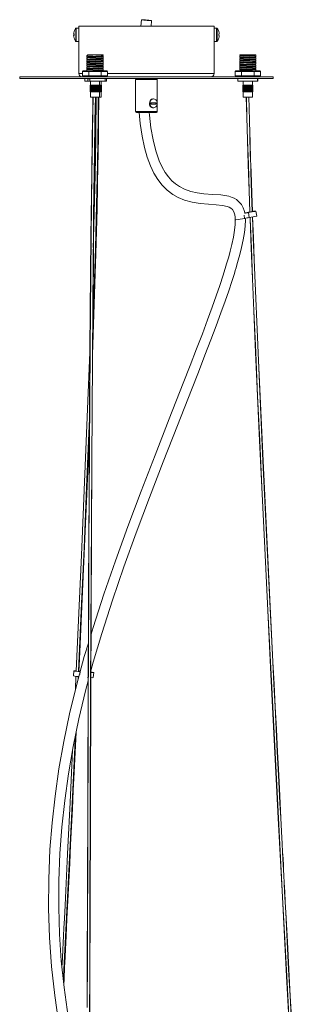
# Model space of a CAD drawing. Header units: millimetres. Extents: x -834 to 396, y -1282 to 570.
# Tile 4 of 13: x 42 to 214, y -702 to -119. Entities that reach past the tile are written whole.
import ezdxf

# ---------------------------------------------------------------- set-up
doc = ezdxf.new("R2010")
doc.units = ezdxf.units.MM

msp = doc.modelspace()

# ---------------------------------------------------------------- linework, layer by layer
at = {"color": 7, "linetype": 'Continuous', "lineweight": 15}
for p, q in [((113.8, -119.48), (113.47, -123.26)), ((119.5, -123.26), (119.78, -120.05)), ((73.72, -127.93), (74, -127.96)), ((74, -127.98), (73.72, -127.96)), ((76.79, -124.4), (75.3, -124.4)), ((76.79, -123.26), (76.79, -151.26)), ((76.79, -123.26), (156.79, -123.26)), ((156.79, -124.4), (156.79, -123.26)), ((156.79, -151.26), (156.79, -124.4)), ((158.27, -124.4), (156.79, -124.4)), ((159.58, -127.96), (159.86, -127.93)), ((159.86, -127.95), (159.58, -127.98)), ((73.72, -128.88), (73.72, -128.88)), ((75.3, -132.4), (76.79, -132.4)), ((156.79, -132.4), (158.27, -132.4)), ((159.85, -128.87), (159.86, -128.87)), ((81.56, -140.71), (81.56, -141.43)), ((81.56, -142.11), (81.56, -142.83)), ((81.56, -143.51), (81.56, -144.23)), ((81.56, -144.91), (81.56, -145.63)), ((81.82, -140.27), (82.01, -140.45)), ((91.16, -140.26), (81.84, -140.26)), ((91.16, -140.73), (91.16, -140.26)), ((91.16, -142.13), (91.16, -141.41)), ((91.16, -143.53), (91.16, -142.81)), ((91.16, -144.93), (91.16, -144.21)), ((171.99, -140.26), (171.99, -140.49)), ((181.07, -140.26), (171.99, -140.26)), ((171.99, -141.18), (171.99, -141.89)), ((171.99, -142.58), (171.99, -143.29)), ((171.99, -143.98), (171.99, -144.69)), ((171.99, -145.38), (171.99, -146.09)), ((181.59, -141.19), (181.59, -140.48)), ((181.59, -142.59), (181.59, -141.88)), ((181.59, -143.99), (181.59, -143.28)), ((181.59, -145.39), (181.59, -144.68)), ((79.26, -149.76), (78.92, -150.06)), ((93.81, -150.06), (78.92, -150.06)), ((78.92, -150.06), (78.92, -152.76)), ((79.26, -149.76), (93.47, -149.76)), ((81.56, -146.31), (81.56, -147.03)), ((81.56, -147.71), (81.56, -148.43)), ((81.56, -149.11), (81.56, -149.76)), ((82.81, -149.76), (82.64, -150.06)), ((82.64, -150.06), (82.64, -152.76)), ((90.09, -150.06), (89.91, -149.76)), ((90.09, -150.06), (90.09, -152.76)), ((91.16, -146.33), (91.16, -145.61)), ((91.16, -147.73), (91.16, -147.01)), ((91.16, -149.13), (91.16, -148.41)), ((93.81, -150.06), (93.47, -149.76)), ((93.81, -150.06), (93.81, -152.76)), ((169.34, -150.06), (169.68, -149.76)), ((184.23, -150.06), (169.34, -150.06)), ((169.34, -150.06), (169.34, -152.76)), ((169.68, -149.76), (183.89, -149.76)), ((171.99, -146.78), (171.99, -147.49)), ((171.99, -148.18), (171.99, -148.89)), ((171.99, -149.58), (171.99, -149.76)), ((173.24, -149.76), (173.06, -150.06)), ((173.06, -150.06), (173.06, -152.76)), ((180.34, -149.76), (180.51, -150.06)), ((180.51, -150.06), (180.51, -152.76)), ((181.41, -149.76), (181.56, -149.62)), ((181.59, -146.79), (181.59, -146.08)), ((181.59, -148.19), (181.59, -147.48)), ((181.59, -149.59), (181.59, -148.88)), ((183.89, -149.76), (184.23, -150.06)), ((184.23, -150.06), (184.23, -152.76)), ((41.79, -153.26), (41.79, -154.26)), ((41.79, -153.26), (191.79, -153.26)), ((41.79, -154.26), (191.79, -154.26)), ((93.81, -152.76), (78.92, -152.76)), ((79.11, -152.76), (79.11, -153.26)), ((80.36, -154.26), (80.36, -155.76)), ((93.11, -155.86), (80.46, -155.86)), ((82.04, -154.36), (83.21, -154.36)), ((82.04, -155.76), (82.04, -154.36)), ((83.21, -154.36), (83.21, -155.76)), ((83.61, -155.86), (83.61, -158.22)), ((89.11, -158.22), (89.11, -155.86)), ((89.96, -158.22), (89.96, -155.86)), ((92.36, -155.76), (92.36, -154.26)), ((93.21, -155.76), (93.21, -154.26)), ((93.61, -153.26), (93.61, -152.76)), ((110.34, -154.76), (110.34, -173.76)), ((123.24, -173.76), (123.24, -154.76)), ((184.23, -152.76), (169.34, -152.76)), ((169.54, -152.76), (169.54, -153.26)), ((170.79, -154.26), (170.79, -155.76)), ((182.69, -155.86), (170.89, -155.86)), ((174.04, -155.86), (174.04, -158.22)), ((179.54, -158.22), (179.54, -155.86)), ((182.55, -154.36), (182.78, -154.36)), ((182.55, -155.76), (182.55, -154.36)), ((182.78, -154.36), (182.78, -155.76)), ((182.79, -155.76), (182.79, -154.26)), ((184.04, -153.26), (184.04, -152.76)), ((191.79, -154.26), (191.79, -153.26)), ((83.4, -158.22), (89.33, -158.22)), ((83.4, -162.22), (83.4, -158.22)), ((83.4, -158.22), (83.4, -162.22)), ((83.4, -162.22), (89.33, -162.22)), ((83.41, -158.22), (83.41, -162.22)), ((83.42, -162.22), (83.42, -158.22)), ((83.43, -158.22), (83.43, -162.22)), ((83.46, -162.22), (83.46, -158.22)), ((83.48, -158.22), (83.48, -162.22)), ((83.52, -162.22), (83.52, -158.22)), ((83.55, -158.22), (83.55, -162.22)), ((83.6, -162.22), (83.6, -158.22)), ((83.61, -162.22), (83.61, -165.36)), ((83.64, -158.22), (83.64, -162.22)), ((83.7, -162.22), (83.7, -158.22)), ((83.74, -158.22), (83.74, -162.22)), ((83.83, -162.22), (83.83, -158.22)), ((83.87, -158.22), (83.87, -162.22)), ((83.96, -162.22), (83.96, -158.22)), ((84.01, -158.22), (84.01, -162.22)), ((84.12, -162.22), (84.12, -158.22)), ((84.18, -158.22), (84.18, -162.22)), ((84.29, -162.22), (84.29, -158.22)), ((84.35, -158.22), (84.35, -162.22)), ((84.48, -162.22), (84.48, -158.22)), ((84.55, -158.22), (84.55, -162.22)), ((84.68, -162.22), (84.68, -158.22)), ((84.75, -158.22), (84.75, -162.22)), ((84.89, -162.22), (84.89, -158.22)), ((84.97, -158.22), (84.97, -162.22)), ((85.11, -158.22), (85.11, -162.22)), ((85.12, -162.22), (85.12, -158.22)), ((85.19, -158.22), (85.19, -162.22)), ((85.32, -158.22), (85.32, -162.22)), ((85.35, -162.22), (85.35, -158.22)), ((85.43, -158.22), (85.43, -162.22)), ((85.55, -158.22), (85.55, -162.22)), ((85.59, -162.22), (85.59, -158.22)), ((85.67, -158.22), (85.67, -162.22)), ((85.78, -158.22), (85.78, -162.22)), ((85.83, -162.22), (85.83, -158.22)), ((85.92, -158.22), (85.92, -162.22)), ((86.01, -158.22), (86.01, -162.22)), ((86.08, -162.22), (86.08, -158.22)), ((86.17, -158.22), (86.17, -162.22)), ((86.25, -158.22), (86.25, -162.22)), ((86.33, -162.22), (86.33, -158.22)), ((86.42, -158.22), (86.42, -162.22)), ((86.48, -158.22), (86.48, -162.22)), ((86.59, -162.22), (86.59, -158.22)), ((86.67, -158.22), (86.67, -162.22)), ((86.72, -158.22), (86.72, -162.22)), ((86.84, -162.22), (86.84, -158.22)), ((86.92, -158.22), (86.92, -162.22)), ((86.96, -158.22), (86.96, -162.22)), ((87.08, -162.22), (87.08, -158.22)), ((87.16, -158.22), (87.16, -162.22)), ((87.19, -158.22), (87.19, -162.22)), ((87.32, -162.22), (87.32, -158.22)), ((87.4, -158.22), (87.4, -162.22)), ((87.41, -158.22), (87.41, -162.22)), ((87.56, -162.22), (87.56, -158.22)), ((87.63, -158.22), (87.63, -162.22)), ((87.78, -162.22), (87.78, -158.22)), ((87.86, -158.22), (87.86, -162.22)), ((88, -162.22), (88, -158.22)), ((88.07, -158.22), (88.07, -162.22)), ((88.2, -162.22), (88.2, -158.22)), ((88.27, -158.22), (88.27, -162.22)), ((88.39, -162.22), (88.39, -158.22)), ((88.45, -158.22), (88.45, -162.22)), ((88.57, -162.22), (88.57, -158.22)), ((88.62, -158.22), (88.62, -162.22)), ((88.73, -162.22), (88.73, -158.22)), ((88.78, -158.22), (88.78, -162.22)), ((88.87, -162.22), (88.87, -158.22)), ((88.92, -158.22), (88.92, -162.22)), ((89, -162.22), (89, -158.22)), ((89.03, -158.22), (89.03, -162.22)), ((89.1, -162.22), (89.1, -158.22)), ((89.11, -165.36), (89.11, -162.22)), ((89.13, -158.22), (89.13, -162.22)), ((89.19, -162.22), (89.19, -158.22)), ((89.21, -158.22), (89.21, -162.22)), ((89.25, -162.22), (89.25, -158.22)), ((89.27, -158.22), (89.27, -162.22)), ((89.3, -162.22), (89.3, -158.22)), ((89.31, -158.22), (89.31, -162.22)), ((89.32, -162.22), (89.32, -158.22)), ((89.33, -158.22), (89.33, -162.22)), ((89.36, -158.22), (89.36, -162.22)), ((89.36, -158.22), (90.18, -158.22)), ((89.36, -162.22), (90.18, -162.22)), ((89.47, -162.22), (89.47, -158.22)), ((89.53, -158.22), (89.53, -162.22)), ((89.63, -162.22), (89.63, -158.22)), ((89.68, -158.22), (89.68, -162.22)), ((89.77, -162.22), (89.77, -158.22)), ((89.81, -158.22), (89.81, -162.22)), ((89.88, -162.22), (89.88, -158.22)), ((89.92, -158.22), (89.92, -162.22)), ((89.96, -165.36), (89.96, -162.22)), ((89.98, -162.22), (89.98, -158.22)), ((90.01, -158.22), (90.01, -162.22)), ((90.06, -162.22), (90.06, -158.22)), ((90.09, -158.22), (90.09, -162.22)), ((90.12, -162.22), (90.12, -158.22)), ((90.14, -158.22), (90.14, -162.22)), ((90.16, -162.22), (90.16, -158.22)), ((90.17, -158.22), (90.17, -162.22)), ((90.18, -162.22), (90.18, -158.22)), ((179.75, -158.22), (173.82, -158.22)), ((173.82, -158.22), (173.82, -162.22)), ((173.82, -162.22), (173.82, -158.22)), ((179.75, -162.22), (173.82, -162.22)), ((173.83, -162.22), (173.83, -158.22)), ((173.84, -158.22), (173.84, -162.22)), ((173.87, -162.22), (173.87, -158.22)), ((173.88, -158.22), (173.88, -162.22)), ((173.92, -162.22), (173.92, -158.22)), ((173.94, -158.22), (173.94, -162.22)), ((174, -162.22), (174, -158.22)), ((174.03, -158.22), (174.03, -162.22)), ((174.04, -162.22), (174.04, -165.36)), ((174.09, -162.22), (174.09, -158.22)), ((174.13, -158.22), (174.13, -162.22)), ((174.2, -162.22), (174.2, -158.22)), ((174.25, -158.22), (174.25, -162.22)), ((174.34, -162.22), (174.34, -158.22)), ((174.39, -158.22), (174.39, -162.22)), ((174.49, -162.22), (174.49, -158.22)), ((174.54, -158.22), (174.54, -162.22)), ((174.65, -162.22), (174.65, -158.22)), ((174.71, -158.22), (174.71, -162.22)), ((174.84, -162.22), (174.84, -158.22)), ((174.9, -158.22), (174.9, -162.22)), ((175.03, -162.22), (175.03, -158.22)), ((175.1, -158.22), (175.1, -162.22)), ((175.24, -162.22), (175.24, -158.22)), ((175.32, -158.22), (175.32, -162.22)), ((175.46, -162.22), (175.46, -158.22)), ((175.46, -158.22), (175.46, -162.22)), ((175.54, -158.22), (175.54, -162.22)), ((175.67, -158.22), (175.67, -162.22)), ((175.69, -162.22), (175.69, -158.22)), ((175.77, -158.22), (175.77, -162.22)), ((175.89, -158.22), (175.89, -162.22)), ((175.93, -162.22), (175.93, -158.22)), ((176.01, -158.22), (176.01, -162.22)), ((176.12, -158.22), (176.12, -162.22)), ((176.17, -162.22), (176.17, -158.22)), ((176.26, -158.22), (176.26, -162.22)), ((176.35, -158.22), (176.35, -162.22)), ((176.42, -162.22), (176.42, -158.22)), ((176.51, -158.22), (176.51, -162.22)), ((176.59, -158.22), (176.59, -162.22)), ((176.67, -162.22), (176.67, -158.22)), ((176.76, -158.22), (176.76, -162.22)), ((176.83, -158.22), (176.83, -162.22)), ((176.92, -162.22), (176.92, -158.22)), ((177.01, -158.22), (177.01, -162.22)), ((177.06, -158.22), (177.06, -162.22)), ((177.17, -162.22), (177.17, -158.22)), ((177.26, -158.22), (177.26, -162.22)), ((177.3, -158.22), (177.3, -162.22)), ((177.42, -162.22), (177.42, -158.22)), ((177.5, -158.22), (177.5, -162.22)), ((177.53, -158.22), (177.53, -162.22)), ((177.67, -162.22), (177.67, -158.22)), ((177.75, -158.22), (177.75, -162.22)), ((177.76, -158.22), (177.76, -162.22)), ((177.9, -162.22), (177.9, -158.22)), ((177.98, -158.22), (177.98, -162.22)), ((178.13, -162.22), (178.13, -158.22)), ((178.21, -158.22), (178.21, -162.22)), ((178.35, -162.22), (178.35, -158.22)), ((178.42, -158.22), (178.42, -162.22)), ((178.56, -162.22), (178.56, -158.22)), ((178.63, -158.22), (178.63, -162.22)), ((178.75, -162.22), (178.75, -158.22)), ((178.82, -158.22), (178.82, -162.22)), ((178.93, -162.22), (178.93, -158.22)), ((178.99, -158.22), (178.99, -162.22)), ((179.1, -162.22), (179.1, -158.22)), ((179.15, -158.22), (179.15, -162.22)), ((179.25, -162.22), (179.25, -158.22)), ((179.29, -158.22), (179.29, -162.22)), ((179.38, -162.22), (179.38, -158.22)), ((179.42, -158.22), (179.42, -162.22)), ((179.49, -162.22), (179.49, -158.22)), ((179.52, -158.22), (179.52, -162.22)), ((179.54, -165.36), (179.54, -162.22)), ((179.58, -162.22), (179.58, -158.22)), ((179.61, -158.22), (179.61, -162.22)), ((179.66, -162.22), (179.66, -158.22)), ((179.68, -158.22), (179.68, -162.22)), ((179.71, -162.22), (179.71, -158.22)), ((179.72, -158.22), (179.72, -162.22)), ((179.74, -162.22), (179.74, -158.22)), ((179.75, -158.22), (179.75, -162.22)), ((179.75, -162.22), (179.75, -158.22)), ((89.96, -165.36), (83.61, -165.36)), ((122.47, -168.54), (119.64, -168.54)), ((119.64, -168.54), (119.64, -169.32)), ((120.99, -166.18), (120.81, -166.18)), ((122.35, -169.32), (122.35, -168.54)), ((122.47, -169.32), (122.47, -168.54)), ((179.54, -165.36), (174.04, -165.36)), ((122.74, -174.26), (110.84, -174.26)), ((119.64, -169.32), (122.47, -169.32)), ((120.81, -171.68), (120.99, -171.68)), ((182.11, -235.55), (181.59, -232.59)), ((177.15, -233.47), (177.67, -236.42)), ((73.76, -504.49), (73.55, -507.48)), ((77.12, -504.69), (76.87, -504.67)), ((77.49, -504.88), (77.78, -504.89)), ((82.35, -505.37), (82.45, -505.38)), ((83.68, -505.41), (83.83, -504.89)), ((85.37, -508.47), (85.58, -505.48)), ((75.11, -507.7), (74.74, -515.73)), ((76.7, -508.24), (76.72, -507.83)), ((81.98, -508.35), (82.34, -508.38))]:
    msp.add_line(p, q, dxfattribs=at)
at = {"color": 8, "linetype": 'Continuous', "lineweight": 15}
for p, q in [((74.92, -132.2), (74.92, -124.6)), ((75.3, -132.4), (75.3, -124.4)), ((158.27, -124.4), (158.27, -132.4)), ((158.66, -124.6), (158.66, -132.2)), ((76.79, -151.26), (78.92, -151.26)), ((93.81, -151.26), (156.79, -151.26)), ((80.36, -155.76), (93.21, -155.76)), ((123.24, -154.76), (110.34, -154.76)), ((170.79, -155.76), (182.79, -155.76)), ((110.34, -173.76), (123.24, -173.76)), ((174.56, -234.96), (174.9, -236.93)), ((77.49, -504.88), (77.37, -506.59)), ((76.33, -509.59), (76.42, -507.81))]:
    msp.add_line(p, q, dxfattribs=at)
at = {"color": 7, "linetype": 'Continuous', "lineweight": 15, "flags": 128}
for points in [[(119.78, -120.05), (119.59, -120.05), (119.07, -120.03), (118.28, -119.97), (117.3, -119.89), (116.26, -119.79), (115.29, -119.69), (114.5, -119.6), (113.98, -119.52), (113.8, -119.48), (113.98, -119.47), (114.51, -119.5), (115.3, -119.55), (116.28, -119.64), (117.31, -119.74), (118.29, -119.84), (119.08, -119.93), (119.6, -120), (119.78, -120.05)], [(74, -126.46), (73.99, -126.46), (73.99, -126.45), (73.99, -126.45), (73.99, -126.44), (73.99, -126.44), (74, -126.44), (74, -126.44)], [(76.79, -126.41), (76.79, -126.4), (76.79, -126.52), (76.81, -126.85), (76.82, -127.36), (76.84, -127.98), (76.84, -128.4)], [(159.57, -126.45), (159.58, -126.45), (159.58, -126.45), (159.59, -126.45), (159.59, -126.45), (159.59, -126.45), (159.58, -126.45), (159.58, -126.46), (159.57, -126.46)], [(81.57, -141.44), (81.8, -141.65), (82.01, -141.85)], [(81.57, -142.84), (81.8, -143.05), (82.01, -143.25)], [(81.57, -144.24), (81.8, -144.45), (82.01, -144.65)], [(82.04, -140.43), (81.81, -140.56), (81.58, -140.69)], [(82.04, -141.83), (81.81, -141.96), (81.58, -142.09)], [(82.04, -143.23), (81.81, -143.36), (81.58, -143.49)], [(82.04, -144.63), (81.81, -144.76), (81.58, -144.89)], [(81.64, -140.71), (81.59, -140.69), (82.15, -140.6), (83.35, -140.51), (85.01, -140.43), (86.88, -140.34), (88.56, -140.26)], [(91.07, -140.74), (90.97, -140.79), (90.1, -140.88), (88.66, -140.97), (86.88, -141.05), (85.01, -141.14), (83.35, -141.23), (82.15, -141.32), (81.59, -141.4), (81.66, -141.44)], [(81.64, -142.11), (81.59, -142.09), (82.15, -142), (83.35, -141.91), (85.01, -141.83), (86.88, -141.74), (88.66, -141.65), (90.1, -141.56), (90.97, -141.48), (91.09, -141.41)], [(91.07, -142.14), (90.97, -142.19), (90.1, -142.28), (88.66, -142.37), (86.88, -142.45), (85.01, -142.54), (83.35, -142.63), (82.15, -142.72), (81.59, -142.8), (81.66, -142.84)], [(81.64, -143.51), (81.59, -143.49), (82.15, -143.4), (83.35, -143.31), (85.01, -143.23), (86.88, -143.14), (88.66, -143.05), (90.1, -142.96), (90.97, -142.88), (91.09, -142.81)], [(91.07, -143.54), (90.97, -143.59), (90.1, -143.68), (88.66, -143.77), (86.88, -143.85), (85.01, -143.94), (83.35, -144.03), (82.15, -144.12), (81.59, -144.2), (81.66, -144.24)], [(81.64, -144.91), (81.59, -144.89), (82.15, -144.8), (83.35, -144.71), (85.01, -144.63), (86.88, -144.54), (88.66, -144.45), (90.1, -144.36), (90.97, -144.28), (91.09, -144.21)], [(91.07, -144.94), (90.97, -144.99), (90.1, -145.08), (88.66, -145.17), (86.88, -145.25), (85.01, -145.34), (83.35, -145.43), (82.15, -145.52), (81.59, -145.6), (81.66, -145.64)], [(83.64, -140.26), (82.56, -140.34), (82.05, -140.43), (82.06, -140.43)], [(90.62, -141.17), (90.53, -141.22), (89.74, -141.31), (88.44, -141.39), (86.83, -141.48), (85.14, -141.57), (83.64, -141.66), (82.56, -141.74), (82.05, -141.83), (82.06, -141.83)], [(90.62, -142.57), (90.53, -142.62), (89.74, -142.71), (88.44, -142.79), (86.83, -142.88), (85.14, -142.97), (83.64, -143.06), (82.56, -143.14), (82.05, -143.23), (82.06, -143.23)], [(90.62, -143.97), (90.53, -144.02), (89.74, -144.11), (88.44, -144.19), (86.83, -144.28), (85.14, -144.37), (83.64, -144.46), (82.56, -144.54), (82.05, -144.63), (82.06, -144.63)], [(90.62, -145.37), (90.53, -145.42), (89.74, -145.51), (88.44, -145.59), (86.83, -145.68), (85.14, -145.77), (83.64, -145.86), (82.56, -145.94), (82.05, -146.03), (82.06, -146.03)], [(90.7, -141.17), (90.93, -140.95), (91.16, -140.74)], [(90.7, -142.57), (90.93, -142.35), (91.16, -142.14)], [(90.7, -143.97), (90.93, -143.75), (91.16, -143.54)], [(90.7, -145.37), (90.93, -145.15), (91.16, -144.94)], [(91.15, -141.39), (90.92, -141.26), (90.71, -141.15)], [(91.15, -142.79), (90.92, -142.66), (90.71, -142.55)], [(91.15, -144.19), (90.92, -144.06), (90.71, -143.95)], [(91.15, -145.59), (90.92, -145.46), (90.71, -145.35)], [(171.99, -140.51), (172.22, -140.72), (172.44, -140.92)], [(171.99, -141.91), (172.22, -142.12), (172.44, -142.32)], [(171.99, -143.31), (172.22, -143.52), (172.44, -143.72)], [(171.99, -144.71), (172.22, -144.92), (172.44, -145.12)], [(172.47, -140.9), (172.23, -141.03), (172, -141.16)], [(172.47, -142.3), (172.23, -142.43), (172, -142.56)], [(172.47, -143.7), (172.23, -143.83), (172, -143.96)], [(172.47, -145.1), (172.23, -145.23), (172, -145.36)], [(181.5, -141.19), (181.53, -141.23), (180.88, -141.32), (179.62, -141.4), (177.92, -141.49), (176.04, -141.58), (174.29, -141.67), (172.91, -141.75), (172.12, -141.84), (172.07, -141.89)], [(181.5, -142.59), (181.53, -142.63), (180.88, -142.72), (179.62, -142.8), (177.92, -142.89), (176.04, -142.98), (174.29, -143.07), (172.91, -143.15), (172.12, -143.24), (172.07, -143.29)], [(181.5, -143.99), (181.53, -144.03), (180.88, -144.12), (179.62, -144.2), (177.92, -144.29), (176.04, -144.38), (174.29, -144.47), (172.91, -144.55), (172.12, -144.64), (172.07, -144.69)], [(181.5, -145.39), (181.53, -145.43), (180.88, -145.52), (179.62, -145.6), (177.92, -145.69), (176.04, -145.78), (174.29, -145.87), (172.91, -145.95), (172.12, -146.04), (172.07, -146.09)], [(172.09, -141.16), (172.12, -141.13), (172.91, -141.04), (174.29, -140.95), (176.04, -140.86), (177.92, -140.78), (179.62, -140.69), (180.88, -140.6), (181.53, -140.51), (181.5, -140.48)], [(172.09, -142.56), (172.12, -142.53), (172.91, -142.44), (174.29, -142.35), (176.04, -142.26), (177.92, -142.18), (179.62, -142.09), (180.88, -142), (181.53, -141.91), (181.5, -141.88)], [(172.09, -143.96), (172.12, -143.93), (172.91, -143.84), (174.29, -143.75), (176.04, -143.66), (177.92, -143.58), (179.62, -143.49), (180.88, -143.4), (181.53, -143.31), (181.5, -143.28)], [(172.09, -145.36), (172.12, -145.33), (172.91, -145.24), (174.29, -145.15), (176.04, -145.06), (177.92, -144.98), (179.62, -144.89), (180.88, -144.8), (181.53, -144.71), (181.5, -144.68)], [(181.07, -140.26), (180.49, -140.34), (179.34, -140.43), (177.81, -140.52), (176.12, -140.61), (174.53, -140.69), (173.28, -140.78), (172.57, -140.87), (172.54, -140.9)], [(181.07, -141.65), (181.07, -141.66), (180.49, -141.74), (179.34, -141.83), (177.81, -141.92), (176.12, -142.01), (174.53, -142.09), (173.28, -142.18), (172.57, -142.27), (172.54, -142.3)], [(181.07, -143.05), (181.07, -143.06), (180.49, -143.14), (179.34, -143.23), (177.81, -143.32), (176.12, -143.41), (174.53, -143.49), (173.28, -143.58), (172.57, -143.67), (172.54, -143.7)], [(181.07, -144.45), (181.07, -144.46), (180.49, -144.54), (179.34, -144.63), (177.81, -144.72), (176.12, -144.81), (174.53, -144.89), (173.28, -144.98), (172.57, -145.07), (172.54, -145.1)], [(181.1, -141.65), (181.33, -141.43), (181.56, -141.22)], [(181.1, -143.05), (181.33, -142.83), (181.56, -142.62)], [(181.1, -144.45), (181.33, -144.23), (181.56, -144.02)], [(181.1, -145.85), (181.33, -145.63), (181.56, -145.42)], [(181.57, -140.46), (181.34, -140.33), (181.11, -140.2)], [(181.57, -141.86), (181.34, -141.73), (181.13, -141.62)], [(181.57, -143.26), (181.34, -143.13), (181.13, -143.02)], [(181.57, -144.66), (181.34, -144.53), (181.13, -144.42)], [(81.57, -145.64), (81.8, -145.85), (82.01, -146.05)], [(81.57, -147.04), (81.8, -147.25), (82.01, -147.45)], [(81.57, -148.44), (81.8, -148.65), (82.01, -148.85)], [(82.04, -146.03), (81.81, -146.16), (81.58, -146.29)], [(82.04, -147.43), (81.81, -147.56), (81.58, -147.69)], [(82.04, -148.83), (81.81, -148.96), (81.58, -149.09)], [(81.64, -146.31), (81.59, -146.29), (82.15, -146.2), (83.35, -146.11), (85.01, -146.03), (86.88, -145.94), (88.66, -145.85), (90.1, -145.76), (90.97, -145.68), (91.09, -145.61)], [(91.07, -146.34), (90.97, -146.39), (90.1, -146.48), (88.66, -146.57), (86.88, -146.65), (85.01, -146.74), (83.35, -146.83), (82.15, -146.92), (81.59, -147), (81.66, -147.04)], [(81.64, -147.71), (81.59, -147.69), (82.15, -147.6), (83.35, -147.51), (85.01, -147.43), (86.88, -147.34), (88.66, -147.25), (90.1, -147.16), (90.97, -147.08), (91.09, -147.01)], [(91.07, -147.74), (90.97, -147.79), (90.1, -147.88), (88.66, -147.97), (86.88, -148.05), (85.01, -148.14), (83.35, -148.23), (82.15, -148.32), (81.59, -148.4), (81.66, -148.44)], [(81.64, -149.11), (81.59, -149.09), (82.15, -149), (83.35, -148.91), (85.01, -148.83), (86.88, -148.74), (88.66, -148.65), (90.1, -148.56), (90.97, -148.48), (91.09, -148.41)], [(91.07, -149.14), (90.97, -149.19), (90.1, -149.28), (88.66, -149.37), (86.88, -149.45), (85.01, -149.54), (83.35, -149.63), (82.15, -149.72), (81.9, -149.76)], [(90.62, -146.77), (90.53, -146.82), (89.74, -146.91), (88.44, -146.99), (86.83, -147.08), (85.14, -147.17), (83.64, -147.26), (82.56, -147.34), (82.05, -147.43), (82.06, -147.43)], [(90.62, -148.17), (90.53, -148.22), (89.74, -148.31), (88.44, -148.39), (86.83, -148.48), (85.14, -148.57), (83.64, -148.66), (82.56, -148.74), (82.05, -148.83), (82.06, -148.83)], [(90.7, -146.77), (90.93, -146.55), (91.16, -146.34)], [(90.7, -148.17), (90.93, -147.95), (91.16, -147.74)], [(90.7, -149.57), (90.93, -149.35), (91.16, -149.14)], [(91.15, -146.99), (90.92, -146.86), (90.71, -146.75)], [(91.15, -148.39), (90.92, -148.26), (90.71, -148.15)], [(91.08, -149.76), (90.92, -149.66), (90.71, -149.55)], [(171.99, -146.11), (172.22, -146.32), (172.44, -146.52)], [(171.99, -147.51), (172.22, -147.72), (172.44, -147.92)], [(171.99, -148.91), (172.22, -149.12), (172.44, -149.32)], [(172.47, -146.5), (172.23, -146.63), (172, -146.76)], [(172.47, -147.9), (172.23, -148.03), (172, -148.16)], [(172.47, -149.3), (172.23, -149.43), (172, -149.56)], [(181.5, -146.79), (181.53, -146.83), (180.88, -146.92), (179.62, -147), (177.92, -147.09), (176.04, -147.18), (174.29, -147.27), (172.91, -147.35), (172.12, -147.44), (172.07, -147.49)], [(181.5, -148.19), (181.53, -148.23), (180.88, -148.32), (179.62, -148.4), (177.92, -148.49), (176.04, -148.58), (174.29, -148.67), (172.91, -148.75), (172.12, -148.84), (172.07, -148.89)], [(172.09, -146.76), (172.12, -146.73), (172.91, -146.64), (174.29, -146.55), (176.04, -146.46), (177.92, -146.38), (179.62, -146.29), (180.88, -146.2), (181.53, -146.11), (181.5, -146.08)], [(172.09, -148.16), (172.12, -148.13), (172.91, -148.04), (174.29, -147.95), (176.04, -147.86), (177.92, -147.78), (179.62, -147.69), (180.88, -147.6), (181.53, -147.51), (181.5, -147.48)], [(172.09, -149.56), (172.12, -149.53), (172.91, -149.44), (174.29, -149.35), (176.04, -149.26), (177.92, -149.18), (179.62, -149.09), (180.88, -149), (181.53, -148.91), (181.5, -148.88)], [(181.07, -145.85), (181.07, -145.86), (180.49, -145.94), (179.34, -146.03), (177.81, -146.12), (176.12, -146.21), (174.53, -146.29), (173.28, -146.38), (172.57, -146.47), (172.54, -146.5)], [(181.07, -147.25), (181.07, -147.26), (180.49, -147.34), (179.34, -147.43), (177.81, -147.52), (176.12, -147.61), (174.53, -147.69), (173.28, -147.78), (172.57, -147.87), (172.54, -147.9)], [(181.07, -148.65), (181.07, -148.66), (180.49, -148.74), (179.34, -148.83), (177.81, -148.92), (176.12, -149.01), (174.53, -149.09), (173.28, -149.18), (172.57, -149.27), (172.54, -149.3)], [(181.5, -149.59), (181.53, -149.63), (180.88, -149.72), (180.32, -149.76)], [(181.1, -147.25), (181.33, -147.03), (181.56, -146.82)], [(181.1, -148.65), (181.33, -148.43), (181.56, -148.22)], [(181.57, -146.06), (181.34, -145.93), (181.13, -145.82)], [(181.57, -147.46), (181.34, -147.33), (181.13, -147.22)], [(181.57, -148.86), (181.34, -148.73), (181.13, -148.62)], [(83.36, -155.86), (83.36, -155.86), (83.31, -155.85), (83.26, -155.83), (83.23, -155.8), (83.22, -155.78), (83.21, -155.76)], [(85.13, -165.36), (85.1, -166.87), (84.98, -172.87), (84.89, -178.15), (84.81, -182.64), (84.75, -186.36), (84.69, -189.99), (84.4, -210.51), (83.96, -247.65), (83.37, -313.92), (82.67, -432.2), (82.59, -449.09), (82.51, -465.98), (82.44, -482.88), (82.37, -499.77), (82.31, -516.97), (82.24, -534.73), (82.18, -552.07), (82.14, -564.73), (82.1, -576.95), (82.06, -589.21), (82.03, -601.87), (81.99, -615.31), (81.94, -629.33), (81.9, -643.11), (81.81, -673.39), (81.72, -703.48)], [(85.23, -165.36), (85.2, -166.88), (85.08, -172.87), (84.99, -178.16), (84.91, -182.64), (84.85, -186.36), (84.79, -189.99), (84.5, -210.51), (84.06, -247.66), (83.47, -313.92), (82.77, -432.2), (82.69, -449.1), (82.61, -465.99), (82.54, -482.88), (82.47, -499.77), (82.41, -516.97), (82.34, -534.73), (82.28, -552.07), (82.24, -564.73), (82.2, -576.95), (82.16, -589.21), (82.13, -601.87), (82.08, -615.31), (82.04, -629.33), (82, -643.12), (81.91, -673.39), (81.82, -703.48)], [(82.97, -785.55), (83.01, -771.32), (83.08, -741.04), (83.16, -710.76), (83.24, -680.48), (83.32, -650.2), (83.78, -515.32), (84.4, -380.39), (84.78, -321), (85.28, -261.58), (85.41, -248.5), (85.55, -235.42), (85.7, -222.33), (85.87, -209.42), (85.92, -205.79), (85.97, -202.24), (86.02, -198.78), (86.07, -195.4), (86.13, -191.43), (86.21, -186.5), (86.32, -179.56), (86.47, -171.57), (86.59, -165.36)], [(83.07, -785.57), (83.11, -771.32), (83.18, -741.04), (83.26, -710.76), (83.34, -680.48), (83.42, -650.2), (83.88, -515.33), (84.5, -380.4), (84.88, -321), (85.38, -261.58), (85.51, -248.5), (85.65, -235.43), (85.8, -222.34), (85.97, -209.42), (86.02, -205.79), (86.07, -202.25), (86.12, -198.79), (86.17, -195.4), (86.23, -191.43), (86.31, -186.5), (86.42, -179.56), (86.57, -171.57), (86.69, -165.36)], [(84.8, -318.25), (84.83, -317.61), (86.83, -257.61), (87.55, -231.2), (88.13, -204.78), (88.21, -200.17), (88.29, -195.59), (88.35, -191.07), (88.41, -186.6), (88.46, -181.96), (88.51, -176.27), (88.55, -169.46), (88.56, -165.36)], [(87, -165.36), (87, -167.09), (86.97, -173.14), (86.93, -178.47), (86.89, -182.96), (86.85, -186.7), (86.8, -190.38), (86.45, -211.21), (85.52, -248.87), (85.35, -254.17)], [(118.93, -168.93), (119.08, -169.88), (119.49, -170.71), (120.11, -171.3), (120.86, -171.57), (121.63, -171.48), (122.33, -171.04), (122.85, -170.32), (123.14, -169.41), (123.14, -168.44), (122.85, -167.53), (122.33, -166.81), (121.63, -166.38), (120.86, -166.29), (120.11, -166.55), (119.49, -167.14), (119.08, -167.97), (118.93, -168.93)], [(177.97, -233.12), (177.52, -220.64), (177, -205.03), (176.55, -190.62), (176.18, -177.15), (175.9, -165.36)], [(178.07, -233.1), (177.62, -220.64), (177.1, -205.03), (176.65, -190.61), (176.28, -177.15), (176, -165.36)], [(179.42, -232.86), (179.03, -222.3), (178.59, -209.38), (178.47, -205.75), (178.36, -202.21), (178.25, -198.75), (178.15, -195.36), (178.03, -191.39), (177.89, -186.46), (177.7, -179.52), (177.49, -171.53), (177.36, -165.36)], [(179.52, -232.85), (179.13, -222.29), (178.69, -209.38), (178.57, -205.75), (178.46, -202.2), (178.35, -198.74), (178.25, -195.36), (178.13, -191.39), (177.99, -186.46), (177.8, -179.52), (177.59, -171.53), (177.46, -165.36)], [(112.47, -174.26), (113.07, -180.82), (114.17, -188.39), (115.57, -195.03), (117.22, -200.83), (119.11, -205.87), (121.21, -210.23), (123.49, -213.95), (126.01, -217.22), (128.97, -220.21), (132.38, -222.82), (135.47, -224.59), (139.34, -226.21), (143.78, -227.42), (148.57, -228.19), (153.54, -228.62), (158.04, -228.89), (161.71, -229.25), (164.53, -229.85), (165.66, -230.27), (166.68, -230.83), (167.75, -231.79), (168.55, -233.13), (169.06, -234.82), (169.26, -236.19), (169.36, -237.97), (169.28, -240.58), (168.93, -243.89), (168.25, -247.99), (167.32, -252.38), (166.35, -256.33), (165.47, -259.6), (164.75, -262.12), (164.26, -263.8), (163.85, -265.15), (162.19, -270.49), (160.15, -276.69), (158.07, -282.75), (155.67, -289.49), (152.94, -296.95), (149.87, -305.15), (146.45, -314.12), (142.67, -323.9), (138.6, -334.3), (130.26, -355.51), (121.86, -376.92), (113.64, -398.2), (105.78, -419.1), (98.41, -439.39), (91.59, -459.12), (85.18, -478.86), (84.03, -482.7)], [(174.96, -233.73), (174.62, -232.33), (174.01, -230.63), (172.99, -228.79), (171.54, -227.07), (170.05, -225.87), (168.71, -225.08), (167.44, -224.51), (165.47, -223.88), (163.23, -223.42), (160.75, -223.1), (156.03, -222.75), (150.77, -222.4), (146.77, -221.91), (143.04, -221.08), (139.27, -219.75), (136.26, -218.17), (133.96, -216.57), (131.87, -214.71), (129.85, -212.47), (127.92, -209.79), (126.09, -206.62), (124.38, -202.92), (122.34, -197.09), (120.68, -190.47), (119.45, -183.37), (118.6, -176), (118.48, -174.26)], [(177.15, -233.47), (178.07, -233.32), (179.09, -233.15), (180.07, -232.97), (180.88, -232.8), (181.41, -232.67), (181.59, -232.59), (181.4, -232.59), (180.87, -232.64), (180.05, -232.76), (179.53, -232.84)], [(83.93, -504.51), (85.3, -499.41), (90.4, -482.29), (96.74, -462.63), (103.51, -442.98), (110.8, -422.8), (118.61, -402), (126.79, -380.79), (135.16, -359.43), (143.51, -338.22), (147.59, -327.78), (151.43, -317.89), (154.92, -308.78), (158.05, -300.44), (160.84, -292.85), (163.3, -285.96), (165.45, -279.75), (167.27, -274.28), (168.81, -269.44), (169.35, -267.72), (169.84, -266.09), (170.36, -264.33), (171.14, -261.58), (172.05, -258.24), (173.05, -254.21), (174.04, -249.65), (174.8, -245.22), (175.22, -241.54), (175.35, -237.84), (175.28, -236.84)], [(178.07, -233.18), (177.9, -233.22), (177.73, -233.26), (177.73, -233.28), (177.88, -233.27), (178.18, -233.23), (178.57, -233.17), (179, -233.09)], [(213.16, -935.02), (212.87, -929.57), (210.96, -894.78), (209, -859.05), (207, -822.26), (204.6, -777.33), (202.17, -731.48), (199.72, -685.02), (197.26, -638.27), (194.82, -591.54), (192.42, -545.15), (190.46, -506.67), (188.57, -468.85), (186.75, -431.85), (185.01, -395.88), (183.73, -368.46), (182.5, -341.88), (181.36, -316.22), (180.3, -291.58), (179.51, -272.67), (178.78, -254.51), (178.12, -237.15), (178.09, -236.35)], [(213.76, -945.25), (212.95, -929.56), (211.06, -894.78), (209.09, -859.05), (207.1, -822.25), (204.7, -777.33), (202.27, -731.48), (199.82, -685.01), (197.36, -638.26), (194.92, -591.53), (192.52, -545.14), (190.56, -506.67), (188.67, -468.84), (186.85, -431.85), (185.11, -395.88), (183.82, -368.46), (182.6, -341.87), (181.46, -316.22), (180.4, -291.58), (179.61, -272.66), (178.88, -254.5), (178.22, -237.15), (178.19, -236.34)], [(179, -233.09), (179.39, -233.02), (179.7, -232.95), (179.86, -232.91), (179.87, -232.89), (179.71, -232.9), (179.53, -232.92)], [(202.63, -712.35), (201.8, -696.72), (200.95, -680.87), (200.09, -664.64), (199.19, -647.41), (198.86, -641.29), (198.54, -635.15), (198.26, -629.81), (198.03, -625.44), (197.85, -622.03), (197.7, -619.15), (197.52, -615.6), (197.3, -611.4), (197.06, -606.77), (196.68, -599.44), (196.25, -591.28), (195.81, -582.63), (195.37, -574.23), (194.95, -566.11), (194.24, -552.29), (193.56, -538.99), (192.89, -525.69), (192.21, -512.39), (191.54, -499.1), (185.74, -380.35), (183.02, -320.96), (180.51, -261.54), (180, -248.46), (179.54, -236.11)], [(202.73, -712.35), (201.9, -696.72), (201.05, -680.87), (200.19, -664.64), (199.28, -647.41), (198.96, -641.29), (198.64, -635.15), (198.36, -629.81), (198.13, -625.44), (197.95, -622.03), (197.8, -619.15), (197.62, -615.6), (197.4, -611.4), (197.16, -606.77), (196.78, -599.44), (196.35, -591.28), (195.91, -582.63), (195.47, -574.23), (195.05, -566.11), (194.34, -552.29), (193.67, -538.99), (192.99, -525.69), (192.31, -512.39), (191.64, -499.1), (185.84, -380.35), (183.12, -320.96), (180.61, -261.54), (180.1, -248.45), (179.63, -236.1)], [(83.5, -310.64), (83.32, -316.07), (78.43, -436), (75.26, -504.49)], [(76.86, -504.79), (77.21, -497.49), (82.49, -377.58), (83.2, -359.24)], [(82.42, -488.06), (80.01, -496.07), (75.38, -513.1), (71.34, -529.85), (67.9, -546.31), (65.04, -562.49), (62.72, -578.51), (60.95, -594.36), (59.72, -610.01), (58.96, -627.64), (58.88, -644.95), (59.45, -662.15), (60.69, -679.33), (62.56, -696.41), (65.04, -713.29), (68.08, -729.95), (70.51, -741.52), (73.16, -752.98), (75.98, -764.28), (78.9, -775.38), (81.46, -784.78)], [(75.24, -504.49), (75.17, -504.49), (74.39, -504.46), (73.9, -504.46), (73.77, -504.5), (74.02, -504.56), (74.61, -504.64), (75.46, -504.73), (76.47, -504.81), (77.49, -504.88)], [(77.69, -504.66), (77.17, -504.62), (76.87, -504.59)], [(76.87, -504.76), (76.91, -504.76), (77.29, -504.78), (77.57, -504.79), (77.69, -504.78), (77.65, -504.76), (77.45, -504.73), (77.12, -504.69)], [(83.95, -505.48), (84.17, -505.49), (84.96, -505.52), (85.45, -505.51), (85.58, -505.48), (85.33, -505.41), (84.74, -505.33), (83.93, -505.25)], [(83.94, -505.43), (84.37, -505.43), (84.58, -505.42), (84.51, -505.38), (84.17, -505.33), (83.93, -505.3)], [(81.53, -761.71), (80.12, -756.17), (77.57, -745.51), (75.19, -734.74), (71.14, -713.39), (68.02, -691.68), (66.42, -675.99), (65.36, -660.23), (64.87, -644.45), (64.94, -628.57), (65.59, -612.42), (66.74, -596.9), (68.43, -581.18), (70.67, -565.29), (73.45, -549.24), (76.8, -532.92), (80.75, -516.3), (82.33, -510.44)], [(67.85, -689.99), (68.02, -686.56), (68.36, -679.66), (68.65, -673.84), (68.89, -669.1), (69.08, -665.23), (69.29, -661.04), (69.52, -656.34), (69.78, -651.15), (70.31, -640.52), (70.86, -629.25), (71.41, -618.19), (71.94, -607.34), (72.47, -596.65), (72.99, -585.97), (73.51, -575.29), (74.02, -564.62), (75.15, -540.98)], [(73.1, -551.23), (72.89, -555.88), (71.62, -582.24), (70.34, -608.63), (69.92, -617.05), (69.5, -625.6), (69.07, -634.28), (68.64, -643.05), (68.24, -651.15), (67.98, -656.39), (67.74, -661.12), (67.53, -665.34), (67.33, -669.27), (67.09, -674.12), (66.81, -679.81)]]:
    msp.add_lwpolyline(points, dxfattribs=at)
at = {"color": 8, "linetype": 'Continuous', "lineweight": 15, "flags": 128}
for points in [[(84.89, -307.24), (85.45, -291.58), (86.07, -272.67), (86.63, -254.51), (87.11, -237.15), (87.51, -220.64), (87.83, -205.03), (88.06, -190.62), (88.21, -177.15), (88.27, -165.36)], [(76.56, -504.74), (78.22, -468.85), (79.88, -431.85), (81.42, -395.88), (82.55, -368.46), (83.25, -350.87)], [(67.56, -687.15), (67.66, -685.02), (70.02, -638.27), (72.36, -591.54), (74.64, -545.15), (74.74, -542.94)]]:
    msp.add_lwpolyline(points, dxfattribs=at)
at = {"color": 7, "linetype": 'Continuous', "lineweight": 15}
for centre, radius, start, end in [((80.21, -128.39), 6.51, 162.61081, 175.94261), ((73.95, -129.14), 1.24, 87.56174, 100.64202), ((74.2, -126.68), 1.36, 249.22549, 261.47418), ((80.19, -128.4), 6.5, 144.21696, 162.46466), ((81.75, -128.34), 7.76, 176.78578, 183.21422), ((75.3, -124.88), 0.48, 90, 144.21696), ((158.27, -124.88), 0.48, 35.78304, 90), ((153.39, -128.4), 6.5, 17.5306, 35.78304), ((153.36, -128.39), 6.52, 4.05654, 17.37822), ((159.71, -130.02), 2.1, 86.02615, 93.71723), ((151.82, -128.37), 7.76, 356.78684, 3.21316), ((159.3, -125.8), 2.22, 277.17121, 284.56621), ((74.2, -130.12), 1.36, 98.52582, 110.77451), ((80.23, -128.39), 6.53, 184.06004, 197.36283), ((80.21, -128.42), 6.51, 184.05739, 197.38919), ((81.74, -128.47), 7.75, 179.54385, 182.31481), ((74.03, -130.36), 0.0377, 132.91737, 176.40895), ((80.19, -128.4), 6.5, 197.53534, 215.78304), ((75.3, -131.92), 0.48, 215.78304, 270), ((36.87, -128.4), 39.97, 357.1696, 0.0008), ((158.27, -131.92), 0.48, 270, 324.21696), ((153.39, -128.4), 6.5, 324.21696, 342.4694), ((151.83, -128.44), 7.75, 356.78477, 0.26663), ((159.3, -131.01), 2.22, 75.43379, 82.82879), ((153.34, -128.4), 6.53, 342.63713, 355.94192), ((153.36, -128.41), 6.52, 342.62178, 355.94346), ((159.55, -130.37), 0.0372, 16.15729, 50.62197), ((173.88, -146.24), 6.02, 84.1887, 107.59384), ((78.79, -151.26), 2, 180, 270), ((89.19, -144.35), 5.41, 268.02427, 285.34044), ((154.79, -151.26), 2, 270, 0), ((80.46, -155.76), 0.1, 180, 270), ((81.65, -155.78), 0.397, 349.3357, 3.83641), ((92.26, -155.76), 0.1, 270, 0), ((93.11, -155.76), 0.1, 270, 0), ((110.84, -154.76), 0.5, 90, 180), ((122.74, -154.76), 0.5, 0, 90), ((170.89, -155.76), 0.1, 180, 270), ((182.44, -155.74), 0.118, 264.36211, 351.39142), ((182.69, -155.76), 0.1, 270, 0), ((182.69, -155.76), 0.0986, 270.51036, 0.84084), ((121.1, -168.66), 2.5, 96.50082, 186.21175), ((121.22, -168.61), 2.45, 95.37593, 187.33665), ((110.84, -173.76), 0.5, 180, 270), ((121.04, -169.24), 2.45, 172.66335, 264.62407), ((121.28, -169.2), 2.5, 173.78825, 263.49918), ((122.74, -173.76), 0.5, 270, 0), ((166.6, -202.35), 35.55, 275.05758, 283.49889), ((183.35, -275.47), 42.45, 98.38848, 101.59974), ((183.07, -273.7), 37.67, 98.23892, 102.52338), ((169.78, -204), 30.18, 279.87761, 282.75448), ((185.34, -272.56), 40.12, 100.44644, 102.81111), ((175.81, -215.25), 21.25, 275.02103, 287.23154), ((77.14, -489.71), 18.13, 258.58219, 268.98116), ((84.63, -499.89), 8.61, 265.40376, 274.93288)]:
    msp.add_arc(centre, radius, start, end, dxfattribs=at)

doc.saveas('drawing.dxf')
